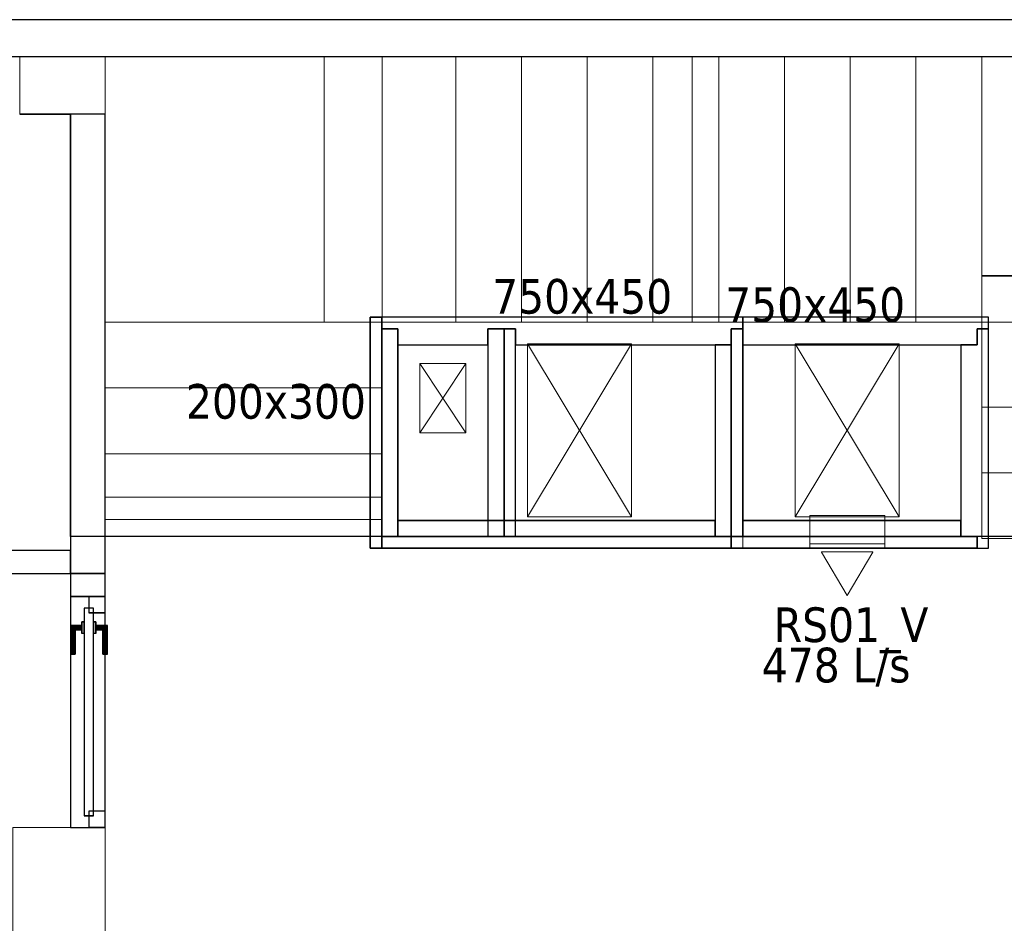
# Model space of a CAD drawing. Header units: metres. Extents: x 397.7 to 427.5, y 12.6 to 28.4.
# Tile 111 of 124: x 410.5 to 414.7, y 24.3 to 28.2. Entities that reach past the tile are written whole.
import ezdxf

# ---------------------------------------------------------------- set-up
doc = ezdxf.new("R2010")
doc.units = ezdxf.units.M
doc.layers.add('01_CARPINTERIA', color=5, linetype='Continuous', lineweight=25, true_color=0x0000ff)
doc.layers.add('01_SUELOS', color=7, linetype='Continuous', lineweight=25, true_color=0x007f00)
for name, color, linetype, lineweight in [('A-COLS-____-MCUT', 7, 'Continuous', 18), ('A-COLS-____-OTLN', 7, 'Continuous', 18), ('A-GENM-____-OTLN', 7, 'Continuous', 18), ('A-WALL-____-MCUT', 7, 'Continuous', 25), ('A-WALL-____-OTLN', 7, 'Continuous', 25), ('M-HVAC-CDFF-IDEN', 7, 'Continuous', 30), ('M-HVAC-CDFF-OTLN', 7, 'Continuous', 18), ('M-HVAC-DUCT-IDEN', 7, 'Continuous', 30), ('M-HVAC-DUCT-OTLN', 7, 'Continuous', 18), ('S-STRS-____-MCUT', 7, 'Continuous', 18), ('S-STRS-____-OTLN', 7, 'Continuous', 18)]:
    doc.layers.add(name, color=color, linetype=linetype, lineweight=lineweight)
doc.styles.add('Tahoma_2', font='tahoma.ttf', dxfattribs={"height": 0.15})

# ---------------------------------------------------------------- blocks, each defined once
blk = doc.blocks.new('Family - Evans P5-151221-08_CLI_AIRE_P5')
at = {"layer": 'A-WALL-____-MCUT', "color": 253, "true_color": 0xaaaaaa}
for p, q in [((1.99, 0.15), (0, 0.15)), ((0, 0.15), (0, 0)), ((1.99, 0), (1.99, 0.15)), ((0, 0), (1.99, 0))]:
    blk.add_line(p, q, dxfattribs=at)
at = {"layer": 'A-WALL-____-OTLN', "color": 253, "true_color": 0xaaaaaa}
for p, q in [((1.99, 0.15), (0, 0.15)), ((0, 0.15), (0, 0)), ((1.99, 0), (1.99, 0.15)), ((0, 0), (1.99, 0))]:
    blk.add_line(p, q, dxfattribs=at)
at = {"layer": 'A-WALL-____-OTLN', "color": 253, "lineweight": 18, "true_color": 0xaaaaaa}
blk.add_line((0, 0), (1.99, 0), dxfattribs=at)
blk = doc.blocks.new('Family - Evans P5-151344-08_CLI_AIRE_P5')
at = {"layer": 'A-WALL-____-MCUT', "color": 253, "true_color": 0xaaaaaa}
for p, q in [((1, 0.15), (1, 0)), ((1.1, 0.15), (1, 0.15)), ((1.1, 0), (1.1, 0.15)), ((1, 0), (1.1, 0))]:
    blk.add_line(p, q, dxfattribs=at)
at = {"layer": 'A-WALL-____-OTLN', "color": 253, "true_color": 0xaaaaaa}
for p, q in [((1, 0.15), (0, 0.15)), ((0, 0.15), (0, 0)), ((1.1, 0.15), (0, 0.15)), ((0, 0.15), (0, 0)), ((1, 0), (1, 0.15)), ((1.1, 0), (1.1, 0.15)), ((0, 0), (1, 0)), ((0, 0), (1.1, 0))]:
    blk.add_line(p, q, dxfattribs=at)
at = {"layer": 'A-WALL-____-OTLN', "color": 253, "lineweight": 18, "true_color": 0xaaaaaa}
blk.add_line((0, 0), (1.1, 0), dxfattribs=at)
blk = doc.blocks.new('Family - Vano porta P5-151346-08_CLI_AIRE_P5')
at = {"layer": 'A-GENM-____-OTLN', "color": 253, "true_color": 0xaaaaaa}
for p, q in [((410.827, 25.7295), (410.677, 25.7295)), ((410.677, 25.7295), (410.677, 24.7295)), ((410.677, 24.7295), (410.677, 25.7295)), ((410.677, 25.7295), (410.827, 25.7295)), ((410.827, 24.7295), (410.827, 25.7295)), ((410.827, 25.7295), (410.827, 24.7295)), ((410.677, 24.7295), (410.827, 24.7295)), ((410.677, 24.7295), (410.827, 24.7295))]:
    blk.add_line(p, q, dxfattribs=at)
blk = doc.blocks.new('Family - Peldaño final-151515-08_CLI_AIRE_P5')
at = {"layer": 'S-STRS-____-MCUT', "color": 253, "true_color": 0xaaaaaa}
for p, q in [((2.944, 2.0879), (2.5445, 2.0879)), ((2.5445, 2.0879), (2.5445, 0.9379)), ((2.944, 0.9379), (2.944, 2.0879)), ((2.5445, 0.9379), (2.944, 0.9379))]:
    blk.add_line(p, q, dxfattribs=at)
at = {"layer": 'S-STRS-____-OTLN', "color": 253, "true_color": 0xaaaaaa}
for p, q in [((3.799, 2.0879), (2.5445, 2.0879)), ((2.944, 2.0879), (3.229, 2.0879)), ((2.944, 0.9379), (2.944, 2.0879)), ((3.229, 2.0879), (2.944, 2.0879)), ((2.944, 2.0879), (3.229, 2.0879)), ((2.944, 2.0879), (2.944, 0.9379)), ((2.944, 0.9379), (2.944, 2.0879)), ((3.229, 2.0879), (3.514, 2.0879)), ((3.229, 0.9379), (3.229, 2.0879)), ((3.229, 0.9379), (3.229, 2.0879)), ((3.229, 0.9379), (3.229, 2.0879)), ((3.229, 2.0879), (3.229, 0.9379)), ((3.514, 2.0879), (3.229, 2.0879)), ((3.229, 2.0879), (3.514, 2.0879)), ((3.229, 2.0879), (3.229, 0.9379)), ((3.229, 0.9379), (3.229, 2.0879)), ((3.514, 2.0879), (3.799, 2.0879)), ((3.514, 0.9379), (3.514, 2.0879)), ((3.514, 0.9379), (3.514, 2.0879)), ((3.799, 2.0879), (3.514, 2.0879)), ((3.514, 2.0879), (3.799, 2.0879)), ((3.514, 2.0879), (3.514, 0.9379)), ((3.514, 0.9379), (3.514, 2.0879)), ((3.514, 0.9379), (3.514, 2.0879)), ((3.514, 2.0879), (3.514, 0.9379)), ((3.799, 2.0879), (3.799, 0.9379)), ((3.799, 0.9379), (3.799, 2.0879)), ((4.9492, 2.0879), (3.799, 2.0879)), ((3.799, 2.0879), (4.9492, 2.0879)), ((3.799, 2.0879), (3.799, 0.9379)), ((3.799, 0.9379), (3.799, 2.0879)), ((3.799, 0.9379), (3.799, 2.0879)), ((3.799, 2.0879), (3.799, 0.9379)), ((4.9492, 2.0879), (3.799, 2.0879)), ((3.799, 2.0879), (4.9492, 2.0879)), ((3.799, 2.0879), (3.799, 0.9379)), ((3.799, 0.9379), (3.799, 2.0879)), ((4.949, 0.9378), (4.9492, 2.0879)), ((4.9492, 2.0879), (4.949, 0.9378)), ((4.949, 0.9378), (4.9492, 2.0879)), ((4.9492, 2.0879), (4.949, 0.9378)), ((3.7991, 1.1372), (3.7989, 0.0002)), ((3.799, 0.9379), (3.7991, 1.1372)), ((3.7991, 1.1372), (4.9491, 1.1371)), ((4.9489, 0), (4.9491, 1.1371)), ((4.9491, 1.1371), (4.949, 0.9378)), ((2.5445, 0.9379), (3.799, 0.9379)), ((3.229, 0.9379), (2.944, 0.9379)), ((2.944, 0.9379), (3.229, 0.9379)), ((3.229, 0.9379), (2.944, 0.9379)), ((3.514, 0.9379), (3.229, 0.9379)), ((3.229, 0.9379), (3.514, 0.9379)), ((3.514, 0.9379), (3.229, 0.9379)), ((3.799, 0.9379), (3.514, 0.9379)), ((3.514, 0.9379), (3.799, 0.9379)), ((3.799, 0.9379), (3.514, 0.9379)), ((3.799, 0.9379), (4.949, 0.9378)), ((4.949, 0.9378), (3.799, 0.9379)), ((4.949, 0.9378), (3.799, 0.9379)), ((3.799, 0.9379), (4.949, 0.9378)), ((3.799, 0.9379), (3.799, 0.5702)), ((3.799, 0.5702), (3.799, 0.9379)), ((3.799, 0.9379), (4.949, 0.9378)), ((4.949, 0.9378), (3.799, 0.9379)), ((4.949, 0.9378), (3.799, 0.9379)), ((3.799, 0.9379), (3.799, 0.5702)), ((3.799, 0.9379), (4.949, 0.9378)), ((4.949, 0.57), (4.949, 0.9378)), ((4.949, 0.9378), (4.949, 0.57)), ((4.949, 0.57), (4.949, 0.9378)), ((4.949, 0.57), (3.799, 0.5702)), ((3.799, 0.5702), (4.949, 0.57)), ((3.799, 0.5702), (3.799, 0.2852)), ((3.799, 0.2852), (3.799, 0.5702)), ((3.799, 0.5702), (4.949, 0.57)), ((4.949, 0.57), (3.799, 0.5702)), ((3.799, 0.5702), (4.949, 0.57)), ((3.799, 0.5702), (4.949, 0.57)), ((3.799, 0.2852), (3.799, 0.5702)), ((4.949, 0.285), (4.949, 0.57)), ((4.949, 0.57), (4.949, 0.285)), ((4.949, 0.57), (4.949, 0.285)), ((3.7989, 0.0002), (3.799, 0.2852)), ((3.799, 0.2852), (3.7989, 0.0002)), ((3.7989, 0.0002), (3.799, 0.2852)), ((3.799, 0.2852), (4.949, 0.285)), ((4.949, 0.285), (3.799, 0.2852)), ((3.799, 0.2852), (4.949, 0.285)), ((3.799, 0.2852), (4.949, 0.285)), ((4.949, 0.285), (3.799, 0.2852)), ((3.799, 0.2852), (4.949, 0.285)), ((4.949, 0.285), (4.9489, 0)), ((4.9489, 0), (4.949, 0.285)), ((4.949, 0.285), (4.9489, 0)), ((4.9489, 0), (3.7989, 0.0002)), ((3.7989, 0.0002), (4.9489, 0)), ((3.7989, 0.0002), (4.9489, 0)), ((4.9489, 0), (3.7989, 0.0002))]:
    blk.add_line(p, q, dxfattribs=at)
blk = doc.blocks.new('Family - Evans P5-151523-08_CLI_AIRE_P5')
at = {"layer": 'A-WALL-____-MCUT', "color": 253, "true_color": 0xaaaaaa}
for p, q in [((25.5877, 0.16), (0.0331, 0.16)), ((0, 0), (25.556, 0))]:
    blk.add_line(p, q, dxfattribs=at)
at = {"layer": 'A-WALL-____-OTLN', "color": 253, "true_color": 0xaaaaaa}
for p, q in [((25.5877, 0.16), (0.0331, 0.16)), ((0, 0), (25.556, 0))]:
    blk.add_line(p, q, dxfattribs=at)
at = {"layer": 'A-WALL-____-OTLN', "color": 253, "lineweight": 18, "true_color": 0xaaaaaa}
blk.add_line((0, 0), (25.556, 0), dxfattribs=at)
blk = doc.blocks.new('Family - Pilar P5-151584-08_CLI_AIRE_P5')
at = {"layer": 'A-COLS-____-MCUT', "color": 253, "true_color": 0xaaaaaa}
for p, q in [((0.37, 0.2488), (0, 0.2488)), ((0, 0.2488), (0, 0)), ((0.37, 0), (0.37, 0.2488)), ((0, 0), (0.37, 0))]:
    blk.add_line(p, q, dxfattribs=at)
at = {"layer": 'A-COLS-____-OTLN', "color": 253, "true_color": 0xaaaaaa}
for p, q in [((0.37, 0.2488), (0, 0.2488)), ((0, 0.2488), (0, 0)), ((0.37, 0), (0.37, 0.2488)), ((0, 0), (0.37, 0))]:
    blk.add_line(p, q, dxfattribs=at)
blk = doc.blocks.new('Family - Evans P5-151600-08_CLI_AIRE_P5')
at = {"layer": 'A-WALL-____-MCUT', "color": 253, "true_color": 0xaaaaaa}
for p, q in [((0.7116, 0.1), (0, 0.1)), ((0, 0.1), (0, 0)), ((0.7116, 0), (0.7116, 0.1)), ((0, 0), (0.7116, 0))]:
    blk.add_line(p, q, dxfattribs=at)
at = {"layer": 'A-WALL-____-OTLN', "color": 253, "true_color": 0xaaaaaa}
for p, q in [((0.7116, 0.1), (0, 0.1)), ((0, 0.1), (0, 0)), ((0.7116, 0), (0.7116, 0.1)), ((0, 0), (0.7116, 0))]:
    blk.add_line(p, q, dxfattribs=at)
at = {"layer": 'A-WALL-____-OTLN', "color": 253, "lineweight": 18, "true_color": 0xaaaaaa}
blk.add_line((0, 0), (0.7116, 0), dxfattribs=at)
blk = doc.blocks.new('Family - Paviment P5-151720-08_CLI_AIRE_P5')
at = {"layer": '01_SUELOS', "color": 9, "true_color": 0xaad4aa}
for p, q in [((12.3818, 14.7088), (12.1618, 14.7088)), ((12.1618, 14.7088), (12.3818, 14.7088)), ((12.3818, 12.8788), (12.3818, 14.7088)), ((12.3818, 14.7088), (12.3818, 12.8788)), ((17.6518, 12.8815), (12.3818, 12.8788)), ((12.3818, 12.8788), (17.6518, 12.8815))]:
    blk.add_line(p, q, dxfattribs=at)
blk = doc.blocks.new('Family - Pilar P5-151762-08_CLI_AIRE_P5')
at = {"layer": 'A-COLS-____-MCUT', "color": 253, "true_color": 0xaaaaaa}
for p, q in [((0.4, 0.57), (0, 0.57)), ((0, 0.57), (0, 0)), ((0.4, 0), (0.4, 0.57)), ((0, 0), (0.4, 0))]:
    blk.add_line(p, q, dxfattribs=at)
at = {"layer": 'A-COLS-____-OTLN', "color": 253, "true_color": 0xaaaaaa}
for p, q in [((0.4, 0.57), (0, 0.57)), ((0, 0.57), (0, 0)), ((0.4, 0), (0.4, 0.57)), ((0, 0), (0.4, 0))]:
    blk.add_line(p, q, dxfattribs=at)
blk = doc.blocks.new('Family - LONDR55-XX_ZZ-ARQ-CAA-M3D-Londres55-151764-08_CLI_AIRE_P5')
at = {"layer": '01_CARPINTERIA', "color": 161, "true_color": 0xaaaaff}
for p, q in [((0.75, 0.1087), (0.75, 0.11)), ((0.75, 0.11), (0.75, 0.1087)), ((0.875, 0.11), (0.75, 0.11)), ((0.75, 0.105), (0.75, 0.1087)), ((0.75, 0.1087), (0.75, 0.105)), ((0.8737, 0.1087), (0.75, 0.1087)), ((0.8737, 0.1087), (0.75, 0.1087)), ((0.75, 0.1), (0.75, 0.105)), ((0.75, 0.105), (0.75, 0.1)), ((0.87, 0.105), (0.75, 0.105)), ((0.87, 0.105), (0.75, 0.105)), ((0.75, 0.095), (0.75, 0.1)), ((0.75, 0.1), (0.75, 0.095)), ((0.75, 0.1), (0.865, 0.1)), ((0.865, 0.1), (0.75, 0.1)), ((0.75, 0.095), (0.75, 0.0913)), ((0.75, 0.0913), (0.75, 0.095)), ((0.86, 0.095), (0.75, 0.095)), ((0.86, 0.095), (0.75, 0.095)), ((0.75, 0.0913), (0.75, 0.09)), ((0.75, 0.09), (0.75, 0.0913)), ((0.8563, 0.0913), (0.75, 0.0913)), ((0.8563, 0.0913), (0.75, 0.0913)), ((0.855, 0.09), (0.75, 0.09)), ((0.855, 0.09), (0.8563, 0.0913)), ((0.8563, 0.0913), (0.855, 0.09)), ((0.855, 0.06), (0.855, 0.09)), ((0.8563, 0.0913), (0.86, 0.095)), ((0.86, 0.095), (0.8563, 0.0913)), ((0.8563, 0.06), (0.8563, 0.0913)), ((0.8563, 0.06), (0.8563, 0.0913)), ((0.86, 0.095), (0.865, 0.1)), ((0.865, 0.1), (0.86, 0.095)), ((0.86, 0.06), (0.86, 0.095)), ((0.86, 0.06), (0.86, 0.095)), ((0.87, 0.105), (0.865, 0.1)), ((0.865, 0.1), (0.87, 0.105)), ((0.865, 0.1), (0.865, 0.06)), ((0.865, 0.06), (0.865, 0.1)), ((0.8737, 0.1087), (0.87, 0.105)), ((0.87, 0.105), (0.8737, 0.1087)), ((0.87, 0.06), (0.87, 0.105)), ((0.87, 0.06), (0.87, 0.105)), ((0.875, 0.11), (0.8737, 0.1087)), ((0.8737, 0.1087), (0.875, 0.11)), ((0.8737, 0.06), (0.8737, 0.1087)), ((0.8737, 0.06), (0.8737, 0.1087)), ((0.875, 0.06), (0.875, 0.11)), ((0.95, 0.05), (0.05, 0.05)), ((0.05, 0.05), (0.05, 0.01)), ((0.95, 0.05), (0.05, 0.05)), ((0.05, 0.01), (0.05, 0.05)), ((0.89, 0.06), (0.84, 0.06)), ((0.84, 0.06), (0.89, 0.06)), ((0.84, 0.05), (0.84, 0.06)), ((0.84, 0.05), (0.84, 0.06)), ((0.89, 0.05), (0.84, 0.05)), ((0.84, 0.05), (0.89, 0.05)), ((0.8563, 0.06), (0.855, 0.06)), ((0.855, 0.06), (0.8563, 0.06)), ((0.86, 0.06), (0.8563, 0.06)), ((0.8563, 0.06), (0.86, 0.06)), ((0.865, 0.06), (0.86, 0.06)), ((0.86, 0.06), (0.865, 0.06)), ((0.87, 0.06), (0.865, 0.06)), ((0.865, 0.06), (0.87, 0.06)), ((0.87, 0.06), (0.8737, 0.06)), ((0.8737, 0.06), (0.87, 0.06)), ((0.8737, 0.06), (0.875, 0.06)), ((0.875, 0.06), (0.8737, 0.06)), ((0.89, 0.05), (0.89, 0.06)), ((0.89, 0.06), (0.89, 0.05)), ((0.95, 0.01), (0.95, 0.05)), ((0.95, 0.01), (0.95, 0.05)), ((0.07, 0.03), (0, 0.03)), ((0, 0.03), (0, -0.04)), ((0.07, 0.03), (0, 0.03)), ((0, -0.04), (0, 0.03)), ((0.05, 0.01), (0.95, 0.01)), ((0.05, 0.01), (0.95, 0.01)), ((0.07, -0.04), (0.07, 0.03)), ((0.07, -0.04), (0.07, 0.03)), ((0.84, 0.01), (0.89, 0.01)), ((0.89, 0.01), (0.84, 0.01)), ((0.84, 0), (0.84, 0.01)), ((0.84, 0), (0.84, 0.01)), ((0.84, 0), (0.89, 0)), ((0.89, 0), (0.84, 0)), ((0.8563, 0), (0.855, 0)), ((0.855, 0), (0.8563, 0)), ((0.855, -0.03), (0.855, 0)), ((0.86, 0), (0.8563, 0)), ((0.8563, 0), (0.86, 0)), ((0.8563, -0.0313), (0.8563, 0)), ((0.86, 0), (0.865, 0)), ((0.865, 0), (0.86, 0)), ((0.865, 0), (0.87, 0)), ((0.87, 0), (0.865, 0)), ((0.865, 0), (0.865, -0.04)), ((0.87, 0), (0.8737, 0)), ((0.8737, 0), (0.87, 0)), ((0.87, -0.045), (0.87, 0)), ((0.8737, 0), (0.875, 0)), ((0.875, 0), (0.8737, 0)), ((0.8737, -0.0487), (0.8737, 0)), ((0.89, 0), (0.89, 0.01)), ((0.89, 0.01), (0.89, 0)), ((1, 0.03), (0.93, 0.03)), ((0.93, 0.03), (0.93, -0.04)), ((1, 0.03), (0.93, 0.03)), ((0.93, -0.04), (0.93, 0.03)), ((1, -0.04), (1, 0.03)), ((1, -0.04), (1, 0.03)), ((0, -0.04), (0.07, -0.04)), ((0, -0.04), (0.07, -0.04)), ((0.75, -0.0313), (0.75, -0.03)), ((0.75, -0.03), (0.75, -0.0313)), ((0.75, -0.03), (0.855, -0.03)), ((0.75, -0.035), (0.75, -0.0313)), ((0.75, -0.0313), (0.75, -0.035)), ((0.75, -0.0313), (0.8563, -0.0313)), ((0.75, -0.0313), (0.8563, -0.0313)), ((0.75, -0.04), (0.75, -0.035)), ((0.75, -0.035), (0.75, -0.04)), ((0.75, -0.035), (0.86, -0.035)), ((0.75, -0.035), (0.86, -0.035)), ((0.75, -0.045), (0.75, -0.04)), ((0.75, -0.04), (0.75, -0.045)), ((0.865, -0.04), (0.75, -0.04)), ((0.75, -0.04), (0.865, -0.04)), ((0.8563, -0.0313), (0.855, -0.03)), ((0.855, -0.03), (0.8563, -0.0313)), ((0.8563, -0.0313), (0.8563, 0)), ((0.86, -0.035), (0.8563, -0.0313)), ((0.8563, -0.0313), (0.86, -0.035)), ((0.86, -0.035), (0.86, 0)), ((0.86, -0.035), (0.86, 0)), ((0.865, -0.04), (0.86, -0.035)), ((0.86, -0.035), (0.865, -0.04)), ((0.865, -0.04), (0.865, 0)), ((0.865, -0.04), (0.87, -0.045)), ((0.87, -0.045), (0.865, -0.04)), ((0.87, -0.045), (0.87, 0)), ((0.8737, -0.0487), (0.8737, 0)), ((0.875, -0.05), (0.875, 0)), ((0.93, -0.04), (1, -0.04)), ((0.93, -0.04), (1, -0.04)), ((0.75, -0.045), (0.75, -0.0487)), ((0.75, -0.0487), (0.75, -0.045)), ((0.75, -0.045), (0.87, -0.045)), ((0.75, -0.045), (0.87, -0.045)), ((0.75, -0.0487), (0.75, -0.05)), ((0.75, -0.05), (0.75, -0.0487)), ((0.75, -0.0487), (0.8737, -0.0487)), ((0.75, -0.0487), (0.8737, -0.0487)), ((0.75, -0.05), (0.875, -0.05)), ((0.87, -0.045), (0.8737, -0.0487)), ((0.8737, -0.0487), (0.87, -0.045)), ((0.8737, -0.0487), (0.875, -0.05)), ((0.875, -0.05), (0.8737, -0.0487))]:
    blk.add_line(p, q, dxfattribs=at)
blk = doc.blocks.new('Family - Porta P5-151765-08_CLI_AIRE_P5')
blk.add_blockref('Family - LONDR55-XX_ZZ-ARQ-CAA-M3D-Londres55-151764-08_CLI_AIRE_P5', (0, 0))
blk = doc.blocks.new('Family - Escala P4-154404-08_CLI_AIRE_P5')
at = {"layer": 'S-STRS-____-OTLN', "color": 253, "true_color": 0xaaaaaa}
for p, q in [((1.1998, 2.0879), (0, 2.0879)), ((0, 2.0879), (1.1998, 2.0879)), ((0, 2.0879), (0, 0.9379)), ((0, 0.9379), (0, 2.0879)), ((1.1998, 2.0879), (0, 2.0879)), ((0, 2.0879), (1.1998, 2.0879)), ((0, 2.0879), (0, 0.9379)), ((0, 0.9379), (0, 2.0879)), ((3.7989, 2.0879), (0.9489, 2.0879)), ((0.9489, 2.0879), (1.1998, 2.0879)), ((0.9489, 0.9379), (0.9489, 2.0879)), ((3.7989, 2.0879), (0.9489, 2.0879)), ((0.9489, 0.9379), (0.9489, 2.0879)), ((0.9489, 2.0879), (1.1998, 2.0879)), ((1.1998, 0.9379), (1.1998, 2.0879)), ((1.1998, 2.0879), (1.1998, 0.9379)), ((1.519, 2.0879), (1.1998, 2.0879)), ((1.1998, 2.0879), (1.519, 2.0879)), ((1.1998, 2.0879), (1.1998, 0.9379)), ((1.1998, 0.9379), (1.1998, 2.0879)), ((1.1998, 0.9379), (1.1998, 2.0879)), ((1.1998, 2.0879), (1.1998, 0.9379)), ((1.519, 2.0879), (1.1998, 2.0879)), ((1.1998, 2.0879), (1.1998, 0.9379)), ((1.1998, 2.0879), (1.519, 2.0879)), ((1.1998, 0.9379), (1.1998, 2.0879)), ((1.1998, 2.0879), (1.1998, 0.9379)), ((1.1998, 2.0879), (1.1998, 0.9379)), ((1.804, 2.0879), (1.519, 2.0879)), ((1.519, 2.0879), (1.804, 2.0879)), ((1.519, 2.0879), (1.519, 0.9379)), ((1.519, 0.9379), (1.519, 2.0879)), ((1.519, 0.9379), (1.519, 2.0879)), ((1.519, 2.0879), (1.519, 0.9379)), ((1.519, 2.0879), (1.519, 0.9379)), ((1.519, 2.0879), (1.804, 2.0879)), ((1.519, 2.0879), (1.519, 0.9379)), ((1.519, 2.0879), (1.519, 0.9379)), ((1.804, 2.0879), (1.519, 2.0879)), ((1.519, 2.0879), (1.519, 0.9379)), ((2.089, 2.0879), (1.804, 2.0879)), ((1.804, 2.0879), (2.089, 2.0879)), ((1.804, 2.0879), (1.804, 0.9379)), ((1.804, 0.9379), (1.804, 2.0879)), ((1.804, 0.9379), (1.804, 2.0879)), ((1.804, 2.0879), (1.804, 0.9379)), ((1.804, 2.0879), (2.089, 2.0879)), ((1.804, 2.0879), (1.804, 0.9379)), ((1.804, 2.0879), (1.804, 0.9379)), ((1.804, 2.0879), (1.804, 0.9379)), ((2.089, 2.0879), (1.804, 2.0879)), ((1.804, 2.0879), (1.804, 0.9379)), ((2.089, 0.9379), (2.089, 2.0879)), ((2.089, 2.0879), (2.089, 0.9379)), ((2.374, 2.0879), (2.089, 2.0879)), ((2.089, 2.0879), (2.374, 2.0879)), ((2.089, 2.0879), (2.089, 0.9379)), ((2.089, 0.9379), (2.089, 2.0879)), ((2.089, 2.0879), (2.374, 2.0879)), ((2.089, 2.0879), (2.089, 0.9379)), ((2.089, 2.0879), (2.089, 0.9379)), ((2.089, 2.0879), (2.089, 0.9379)), ((2.374, 2.0879), (2.089, 2.0879)), ((2.089, 2.0879), (2.089, 0.9379)), ((2.659, 2.0879), (2.374, 2.0879)), ((2.374, 2.0879), (2.659, 2.0879)), ((2.374, 2.0879), (2.374, 0.9379)), ((2.374, 0.9379), (2.374, 2.0879)), ((2.374, 0.9379), (2.374, 2.0879)), ((2.374, 2.0879), (2.374, 0.9379)), ((2.374, 2.0879), (2.659, 2.0879)), ((2.374, 2.0879), (2.374, 0.9379)), ((2.374, 2.0879), (2.374, 0.9379)), ((2.374, 2.0879), (2.374, 0.9379)), ((2.659, 2.0879), (2.374, 2.0879)), ((2.374, 2.0879), (2.374, 0.9379)), ((2.659, 0.9379), (2.659, 2.0879)), ((2.659, 2.0879), (2.659, 0.9379)), ((2.944, 2.0879), (2.659, 2.0879)), ((2.659, 2.0879), (2.944, 2.0879)), ((2.659, 2.0879), (2.659, 0.9379)), ((2.659, 0.9379), (2.659, 2.0879)), ((2.659, 2.0879), (2.944, 2.0879)), ((2.659, 2.0879), (2.659, 0.9379)), ((2.659, 2.0879), (2.659, 0.9379)), ((2.659, 2.0879), (2.659, 0.9379)), ((2.944, 2.0879), (2.659, 2.0879)), ((2.659, 2.0879), (2.659, 0.9379)), ((3.229, 2.0879), (2.944, 2.0879)), ((2.944, 2.0879), (3.229, 2.0879)), ((2.944, 2.0879), (2.944, 0.9379)), ((2.944, 0.9379), (2.944, 2.0879)), ((2.944, 0.9379), (2.944, 2.0879)), ((2.944, 2.0879), (2.944, 0.9379)), ((2.944, 2.0879), (3.229, 2.0879)), ((2.944, 2.0879), (2.944, 0.9379)), ((2.944, 2.0879), (2.944, 0.9379)), ((2.944, 2.0879), (2.944, 0.9379)), ((3.229, 2.0879), (2.944, 2.0879)), ((2.944, 2.0879), (2.944, 0.9379)), ((3.229, 0.9379), (3.229, 2.0879)), ((3.229, 2.0879), (3.229, 0.9379)), ((3.514, 2.0879), (3.229, 2.0879)), ((3.229, 2.0879), (3.514, 2.0879)), ((3.229, 2.0879), (3.229, 0.9379)), ((3.229, 0.9379), (3.229, 2.0879)), ((3.229, 2.0879), (3.514, 2.0879)), ((3.229, 2.0879), (3.229, 0.9379)), ((3.229, 2.0879), (3.229, 0.9379)), ((3.229, 2.0879), (3.229, 0.9379)), ((3.514, 2.0879), (3.229, 2.0879)), ((3.229, 2.0879), (3.229, 0.9379)), ((3.799, 2.0879), (3.514, 2.0879)), ((3.514, 2.0879), (3.799, 2.0879)), ((3.514, 2.0879), (3.514, 0.9379)), ((3.514, 0.9379), (3.514, 2.0879)), ((3.514, 0.9379), (3.514, 2.0879)), ((3.514, 2.0879), (3.514, 0.9379)), ((3.799, 2.0879), (3.514, 2.0879)), ((3.514, 2.0879), (3.514, 0.9379)), ((3.514, 2.0879), (3.514, 0.9379)), ((3.514, 2.0879), (3.514, 0.9379)), ((3.799, 2.0879), (3.514, 2.0879)), ((3.514, 2.0879), (3.514, 0.9379)), ((3.799, 2.0879), (3.7989, 2.0879)), ((3.7989, 2.0879), (3.799, 2.0879)), ((3.7989, 2.0879), (3.7989, 0.9379)), ((3.7989, 0.9379), (3.7989, 2.0879)), ((4.9492, 2.0879), (3.799, 2.0879)), ((3.799, 2.0879), (4.9492, 2.0879)), ((3.799, 2.0879), (3.799, 0.9379)), ((3.799, 0.9379), (3.799, 2.0879)), ((4.9492, 2.0879), (3.799, 2.0879)), ((3.799, 2.0879), (4.9492, 2.0879)), ((3.799, 2.0879), (3.799, 0.9379)), ((3.799, 0.9379), (3.799, 2.0879)), ((3.799, 0.9379), (3.799, 2.0879)), ((3.799, 2.0879), (3.799, 0.9379)), ((3.799, 2.0879), (3.799, 0.9379)), ((3.799, 2.0879), (3.799, 0.9379)), ((3.799, 2.0879), (3.799, 0.9379)), ((3.799, 2.0879), (3.799, 0.9379)), ((4.949, 0.9378), (4.9492, 2.0879)), ((4.9492, 2.0879), (4.949, 0.9378)), ((4.949, 0.9378), (4.9492, 2.0879)), ((4.9492, 2.0879), (4.949, 0.9378)), ((3.7991, 1.1403), (3.7989, 0.0002)), ((3.799, 0.9379), (3.7991, 1.1403)), ((3.7991, 1.1403), (4.9491, 1.1401)), ((4.9489, 0), (4.9491, 1.1401)), ((4.9491, 1.1401), (4.949, 0.9378)), ((0, 0.9379), (1.1998, 0.9379)), ((1.1998, 0.9379), (0, 0.9379)), ((0, 0.9379), (1.1998, 0.9379)), ((1.1998, 0.9379), (0, 0.9379)), ((1.1998, 0.9379), (0, 0.9379)), ((0, 0.9379), (1.1998, 0.9379)), ((0, 0.9379), (0, 0.6529)), ((0, 0.6529), (0, 0.9379)), ((0, 0.9379), (0, 0.6529)), ((0, 0.9379), (0, 0.9378)), ((0, 0.9378), (0, 0.9379)), ((0, 0.9379), (1.1998, 0.9379)), ((0, 0.9379), (0, 0.6529)), ((0, 0.9379), (1.1998, 0.9379)), ((0, 0.9379), (1.1998, 0.9379)), ((0, 0.9379), (1.1998, 0.9379)), ((0, 0.9378), (0, 0.1794)), ((0, 0.9378), (1.1998, 0.9378)), ((1.1998, 0.9378), (0, 0.9378)), ((0, 0.9378), (0, 0.1794)), ((3.7989, 0.9379), (0.9489, 0.9379)), ((0.9489, 0.9379), (1.1998, 0.9379)), ((3.7989, 0.9379), (0.9489, 0.9379)), ((0.9489, 0.9379), (1.1998, 0.9379)), ((1.1998, 0.9379), (1.519, 0.9379)), ((1.519, 0.9379), (1.1998, 0.9379)), ((1.1998, 0.6529), (1.1998, 0.9379)), ((1.1998, 0.9379), (1.1998, 0.6529)), ((1.1998, 0.9378), (1.1998, 0.9379)), ((1.1998, 0.6529), (1.1998, 0.9379)), ((1.1998, 0.9378), (1.1998, 0.9379)), ((1.1998, 0.9379), (1.1998, 0.6529)), ((1.519, 0.9379), (1.1998, 0.9379)), ((1.519, 0.9379), (1.1998, 0.9379)), ((1.1998, 0.9378), (1.1998, 0.1794)), ((1.1998, 0.9378), (1.1998, 0.1794)), ((1.519, 0.9379), (1.804, 0.9379)), ((1.804, 0.9379), (1.519, 0.9379)), ((1.519, 0.9379), (1.804, 0.9379)), ((1.804, 0.9379), (1.519, 0.9379)), ((1.804, 0.9379), (2.089, 0.9379)), ((2.089, 0.9379), (1.804, 0.9379)), ((1.804, 0.9379), (2.089, 0.9379)), ((2.089, 0.9379), (1.804, 0.9379)), ((2.089, 0.9379), (2.374, 0.9379)), ((2.374, 0.9379), (2.089, 0.9379)), ((2.089, 0.9379), (2.374, 0.9379)), ((2.374, 0.9379), (2.089, 0.9379)), ((2.374, 0.9379), (2.659, 0.9379)), ((2.659, 0.9379), (2.374, 0.9379)), ((2.659, 0.9379), (2.374, 0.9379)), ((2.659, 0.9379), (2.374, 0.9379)), ((2.659, 0.9379), (2.944, 0.9379)), ((2.944, 0.9379), (2.659, 0.9379)), ((2.944, 0.9379), (2.659, 0.9379)), ((2.944, 0.9379), (2.659, 0.9379)), ((2.944, 0.9379), (3.229, 0.9379)), ((3.229, 0.9379), (2.944, 0.9379)), ((2.944, 0.9379), (3.229, 0.9379)), ((3.229, 0.9379), (2.944, 0.9379)), ((3.229, 0.9379), (3.514, 0.9379)), ((3.514, 0.9379), (3.229, 0.9379)), ((3.229, 0.9379), (3.514, 0.9379)), ((3.514, 0.9379), (3.229, 0.9379)), ((3.514, 0.9379), (3.799, 0.9379)), ((3.799, 0.9379), (3.514, 0.9379)), ((3.514, 0.9379), (3.799, 0.9379)), ((3.799, 0.9379), (3.514, 0.9379)), ((3.7989, 0.9379), (3.799, 0.9379)), ((3.7989, 0.9379), (3.799, 0.9379)), ((3.799, 0.9379), (4.949, 0.9378)), ((4.949, 0.9378), (3.799, 0.9379)), ((4.949, 0.9378), (3.799, 0.9379)), ((3.799, 0.9379), (3.799, 0.5702)), ((3.799, 0.9379), (4.949, 0.9378)), ((3.799, 0.9379), (4.949, 0.9378)), ((4.949, 0.9378), (3.799, 0.9379)), ((4.949, 0.9378), (3.799, 0.9379)), ((3.799, 0.9379), (4.949, 0.9378)), ((3.799, 0.9379), (3.799, 0.5702)), ((3.799, 0.5702), (3.799, 0.9379)), ((4.949, 0.57), (4.949, 0.9378)), ((4.949, 0.57), (4.949, 0.9378)), ((4.949, 0.9378), (4.949, 0.57)), ((1.1998, 0.6529), (0, 0.6529)), ((0, 0.6529), (1.1998, 0.6529)), ((0, 0.6529), (0, 0.3679)), ((0, 0.3679), (0, 0.6529)), ((0, 0.6529), (1.1998, 0.6529)), ((1.1998, 0.6529), (0, 0.6529)), ((0, 0.3679), (0, 0.6529)), ((0, 0.6529), (0, 0.3679)), ((0, 0.6529), (1.1998, 0.6529)), ((0, 0.6529), (1.1998, 0.6529)), ((0, 0.6529), (1.1998, 0.6529)), ((0, 0.6529), (1.1998, 0.6529)), ((1.1998, 0.3679), (1.1998, 0.6529)), ((1.1998, 0.6529), (1.1998, 0.3679)), ((1.1998, 0.3679), (1.1998, 0.6529)), ((1.1998, 0.6529), (1.1998, 0.3679)), ((3.799, 0.5702), (4.949, 0.57)), ((3.799, 0.5702), (4.949, 0.57)), ((3.799, 0.2852), (3.799, 0.5702)), ((3.799, 0.5702), (4.949, 0.57)), ((4.949, 0.57), (3.799, 0.5702)), ((4.949, 0.57), (3.799, 0.5702)), ((3.799, 0.5702), (4.949, 0.57)), ((3.799, 0.5702), (3.799, 0.2852)), ((3.799, 0.2852), (3.799, 0.5702)), ((4.949, 0.57), (4.949, 0.285)), ((4.949, 0.285), (4.949, 0.57)), ((4.949, 0.57), (4.949, 0.285)), ((0, 0.3679), (1.1998, 0.3679)), ((1.1998, 0.3679), (0, 0.3679)), ((1.1998, 0.3679), (0, 0.3679)), ((0, 0.3679), (1.1998, 0.3679)), ((0, 0.3679), (0, 0.0829)), ((0, 0.0829), (0, 0.3679)), ((0, 0.3679), (0, 0.0829)), ((0, 0.3679), (1.1998, 0.3679)), ((0, 0.0829), (0, 0.3679)), ((0, 0.3679), (1.1998, 0.3679)), ((0, 0.3679), (1.1998, 0.3679)), ((0, 0.3679), (1.1998, 0.3679)), ((1.1998, 0.0829), (1.1998, 0.3679)), ((1.1998, 0.3679), (1.1998, 0.0829)), ((1.1998, 0.3679), (1.1998, 0.0829)), ((1.1998, 0.0829), (1.1998, 0.3679)), ((3.7989, 0.0002), (3.799, 0.2852)), ((3.799, 0.2852), (3.7989, 0.0002)), ((3.7989, 0.0002), (3.799, 0.2852)), ((3.799, 0.2852), (4.949, 0.285)), ((3.799, 0.2852), (4.949, 0.285)), ((4.949, 0.285), (3.799, 0.2852)), ((3.799, 0.2852), (4.949, 0.285)), ((3.799, 0.2852), (4.949, 0.285)), ((4.949, 0.285), (3.799, 0.2852)), ((4.949, 0.285), (4.9489, 0)), ((4.9489, 0), (4.949, 0.285)), ((4.949, 0.285), (4.9489, 0)), ((0, 0.1794), (0, 0.0829)), ((1.1998, 0.1794), (0, 0.1794)), ((1.1998, 0.1794), (0, 0.1794)), ((0, 0.1794), (0, 0.0829)), ((1.1998, 0.1794), (1.1998, 0.0829)), ((1.1998, 0.1794), (1.1998, 0.0829)), ((0, 0.0829), (1.1998, 0.0829)), ((1.1998, 0.0829), (0, 0.0829)), ((0, 0.0829), (1.1998, 0.0829)), ((1.1998, 0.0829), (0, 0.0829)), ((0, 0.0829), (1.1998, 0.0829)), ((0, 0.0829), (1.1998, 0.0829)), ((4.9489, 0), (3.7989, 0.0002)), ((3.7989, 0.0002), (4.9489, 0)), ((3.7989, 0.0002), (4.9489, 0)), ((4.9489, 0), (3.7989, 0.0002))]:
    blk.add_line(p, q, dxfattribs=at)
blk = doc.blocks.new('Family - Envans PB-155415-08_CLI_AIRE_P5')
at = {"layer": 'A-WALL-____-MCUT', "color": 253, "true_color": 0xaaaaaa}
for p, q in [((0.9849, 0.12), (0.05, 0.12)), ((0.05, 0.12), (0.05, 0.05)), ((0.9849, 0.05), (0.9849, 0.12)), ((1.4949, 0.12), (1.1049, 0.12)), ((1.1049, 0.12), (1.1049, 0.05)), ((1.4949, 0.05), (1.4949, 0.12)), ((0, 0.05), (0, 0)), ((0.05, 0.05), (0, 0.05)), ((1.1049, 0.05), (0.9849, 0.05)), ((1.5649, 0.05), (1.4949, 0.05)), ((1.5649, 0), (1.5649, 0.05)), ((0, 0), (1.5649, 0))]:
    blk.add_line(p, q, dxfattribs=at)
at = {"layer": 'A-WALL-____-OTLN', "color": 253, "true_color": 0xaaaaaa}
for p, q in [((0.05, 0.12), (0.05, 0.05)), ((0.9849, 0.12), (0.05, 0.12)), ((0.9849, 0.05), (0.9849, 0.12)), ((1.1049, 0.12), (1.1049, 0.05)), ((1.4949, 0.12), (1.1049, 0.12)), ((1.4949, 0.05), (1.4949, 0.12)), ((0, 0.05), (0, 0)), ((0.05, 0.05), (0, 0.05)), ((1.1049, 0.05), (0.9849, 0.05)), ((1.5649, 0.05), (1.4949, 0.05)), ((1.5649, 0), (1.5649, 0.05)), ((0, 0), (1.5649, 0))]:
    blk.add_line(p, q, dxfattribs=at)
at = {"layer": 'A-WALL-____-OTLN', "color": 253, "lineweight": 18, "true_color": 0xaaaaaa}
blk.add_line((0, 0), (1.6149, 0), dxfattribs=at)
blk = doc.blocks.new('Family - Envans PB-155440-08_CLI_AIRE_P5')
at = {"layer": 'A-WALL-____-MCUT', "color": 253, "true_color": 0xaaaaaa}
for p, q in [((0.83, 0.12), (0, 0.12)), ((0, 0.12), (0, 0.05)), ((0.83, 0.05), (0.83, 0.12)), ((0, 0.05), (0, 0)), ((0.9, 0.05), (0, 0.05)), ((0, 0.05), (0.83, 0.05)), ((0.9, 0), (0.9, 0.05)), ((0, 0), (0.9, 0))]:
    blk.add_line(p, q, dxfattribs=at)
at = {"layer": 'A-WALL-____-OTLN', "color": 253, "true_color": 0xaaaaaa}
for p, q in [((0.83, 0.12), (0, 0.12)), ((0, 0.12), (0, 0.05)), ((0.83, 0.05), (0.83, 0.12)), ((0, 0.05), (0, 0)), ((0, 0.05), (0.9, 0.05)), ((0, 0.05), (0.83, 0.05)), ((0.9, 0.05), (0.9, 0)), ((0.9, 0), (0, 0))]:
    blk.add_line(p, q, dxfattribs=at)
at = {"layer": 'A-WALL-____-OTLN', "color": 253, "lineweight": 18, "true_color": 0xaaaaaa}
blk.add_line((-0.05, 0), (0.9, 0), dxfattribs=at)
blk = doc.blocks.new('Family - Envans PB-155580-08_CLI_AIRE_P5')
at = {"layer": 'A-WALL-____-MCUT', "color": 253, "true_color": 0xaaaaaa}
for p, q in [((1.4449, 0.12), (0.07, 0.12)), ((0.07, 0.12), (0.07, 0.05)), ((1.4449, 0.05), (1.4449, 0.12)), ((0, 0.05), (0, 0)), ((1.5149, 0.05), (0, 0.05)), ((0.07, 0.05), (1.4449, 0.05)), ((1.5149, 0), (1.5149, 0.05)), ((0, 0), (1.5149, 0))]:
    blk.add_line(p, q, dxfattribs=at)
at = {"layer": 'A-WALL-____-OTLN', "color": 253, "true_color": 0xaaaaaa}
for p, q in [((0.07, 0.05), (0.07, 0.12)), ((0.07, 0.12), (1.4449, 0.12)), ((1.4449, 0.12), (1.4449, 0.05)), ((0, 0.05), (1.5149, 0.05)), ((0, 0), (0, 0.05)), ((1.4449, 0.05), (0.07, 0.05)), ((1.5149, 0.05), (1.5149, 0)), ((1.5149, 0), (0, 0))]:
    blk.add_line(p, q, dxfattribs=at)
at = {"layer": 'A-WALL-____-OTLN', "color": 253, "lineweight": 18, "true_color": 0xaaaaaa}
blk.add_line((0, 0), (1.5149, 0), dxfattribs=at)
blk = doc.blocks.new('Family - Envans PB-155603-08_CLI_AIRE_P5')
at = {"layer": 'A-WALL-____-MCUT', "color": 253, "true_color": 0xaaaaaa}
for p, q in [((0.95, 0.12), (0.05, 0.12)), ((0.05, 0.12), (0.05, 0.05)), ((0.95, 0.05), (0.95, 0.12)), ((0, 0.05), (0, 0)), ((1, 0.05), (0, 0.05)), ((0.05, 0.05), (0.95, 0.05)), ((1, 0), (1, 0.05)), ((0, 0), (1, 0))]:
    blk.add_line(p, q, dxfattribs=at)
at = {"layer": 'A-WALL-____-OTLN', "color": 253, "true_color": 0xaaaaaa}
for p, q in [((0.05, 0.05), (0.05, 0.12)), ((0.05, 0.12), (0.95, 0.12)), ((0.95, 0.12), (0.95, 0.05)), ((0, 0.05), (1, 0.05)), ((0, 0), (0, 0.05)), ((0.95, 0.05), (0.05, 0.05)), ((1, 0.05), (1, 0)), ((1, 0), (0, 0))]:
    blk.add_line(p, q, dxfattribs=at)
at = {"layer": 'A-WALL-____-OTLN', "color": 253, "lineweight": 18, "true_color": 0xaaaaaa}
blk.add_line((0, 0), (1, 0), dxfattribs=at)
blk = doc.blocks.new('Family - Envans PB-155632-08_CLI_AIRE_P5')
at = {"layer": 'A-WALL-____-MCUT', "color": 253, "true_color": 0xaaaaaa}
for p, q in [((1.0656, 0.12), (0.05, 0.12)), ((0.05, 0.12), (0.05, 0.05)), ((1.0656, 0), (1.0656, 0.12)), ((0.05, 0.05), (0, 0.05)), ((0, 0.05), (0, 0)), ((0, 0), (1.0656, 0))]:
    blk.add_line(p, q, dxfattribs=at)
at = {"layer": 'A-WALL-____-OTLN', "color": 253, "true_color": 0xaaaaaa}
for p, q in [((1.0656, 0.12), (0.05, 0.12)), ((0.05, 0.12), (0.05, 0.05)), ((1.0656, 0), (1.0656, 0.12)), ((0, 0.05), (0, 0)), ((0.05, 0.05), (0, 0.05)), ((0, 0), (1.0656, 0))]:
    blk.add_line(p, q, dxfattribs=at)
at = {"layer": 'A-WALL-____-OTLN', "color": 253, "lineweight": 18, "true_color": 0xaaaaaa}
blk.add_line((0, 0), (1.0656, 0), dxfattribs=at)
blk = doc.blocks.new('Family - Envans PB-155670-08_CLI_AIRE_P5')
at = {"layer": 'A-WALL-____-MCUT', "color": 253, "true_color": 0xaaaaaa}
for p, q in [((0.9, 0.12), (0, 0.12)), ((0, 0.12), (0, 0.05)), ((0.9, 0.05), (0.9, 0.12)), ((0.9, 0.05), (0, 0.05)), ((0, 0.05), (0, 0)), ((0, 0.05), (0.9, 0.05)), ((0.9, 0), (0.9, 0.05)), ((0, 0), (0.9, 0))]:
    blk.add_line(p, q, dxfattribs=at)
at = {"layer": 'A-WALL-____-OTLN', "color": 253, "true_color": 0xaaaaaa}
for p, q in [((0.9, 0.12), (0, 0.12)), ((0, 0.12), (0, 0.05)), ((0.9, 0.05), (0.9, 0.12)), ((0.9, 0.05), (0, 0.05)), ((0, 0.05), (0, 0)), ((0.9, 0.05), (0, 0.05)), ((0.9, 0), (0.9, 0.05)), ((0, 0), (0.9, 0))]:
    blk.add_line(p, q, dxfattribs=at)
at = {"layer": 'A-WALL-____-OTLN', "color": 253, "lineweight": 18, "true_color": 0xaaaaaa}
blk.add_line((0, 0), (0.9, 0), dxfattribs=at)
blk = doc.blocks.new('Family - Envans PB-155780-08_CLI_AIRE_P5')
at = {"layer": 'A-WALL-____-MCUT', "color": 253, "true_color": 0xaaaaaa}
for p, q in [((0.88, 0.12), (0.05, 0.12)), ((0.05, 0.12), (0.05, 0.05)), ((0.88, 0.05), (0.88, 0.12)), ((0, 0.05), (0, 0)), ((0.05, 0.05), (0, 0.05)), ((0.95, 0.05), (0.88, 0.05)), ((0.95, 0), (0.95, 0.05)), ((0, 0), (0.95, 0))]:
    blk.add_line(p, q, dxfattribs=at)
at = {"layer": 'A-WALL-____-OTLN', "color": 253, "true_color": 0xaaaaaa}
for p, q in [((0.05, 0.12), (0.05, 0.05)), ((0.88, 0.12), (0.05, 0.12)), ((0.88, 0.05), (0.88, 0.12)), ((0, 0.05), (0, 0)), ((0.05, 0.05), (0, 0.05)), ((0.95, 0.05), (0.88, 0.05)), ((0.95, 0), (0.95, 0.05)), ((0, 0), (0.95, 0))]:
    blk.add_line(p, q, dxfattribs=at)
at = {"layer": 'A-WALL-____-OTLN', "color": 253, "lineweight": 18, "true_color": 0xaaaaaa}
blk.add_line((0, 0), (1, 0), dxfattribs=at)
blk = doc.blocks.new('Family - Envans PB-155889-08_CLI_AIRE_P5')
at = {"layer": 'A-WALL-____-MCUT', "color": 253, "true_color": 0xaaaaaa}
for p, q in [((0.9956, 0.12), (0.05, 0.12)), ((0.05, 0.12), (0.05, 0.05)), ((0.9956, 0.05), (0.9956, 0.12)), ((0, 0.05), (0, 0)), ((1.0656, 0.05), (0, 0.05)), ((0.05, 0.05), (0.9956, 0.05)), ((1.0656, 0), (1.0656, 0.05)), ((0, 0), (1.0656, 0))]:
    blk.add_line(p, q, dxfattribs=at)
at = {"layer": 'A-WALL-____-OTLN', "color": 253, "true_color": 0xaaaaaa}
for p, q in [((0.05, 0.05), (0.05, 0.12)), ((0.05, 0.12), (0.9956, 0.12)), ((0.9956, 0.12), (0.9956, 0.05)), ((0, 0.05), (1.0656, 0.05)), ((0, 0), (0, 0.05)), ((0.9956, 0.05), (0.05, 0.05)), ((1.0656, 0.05), (1.0656, 0)), ((1.0656, 0), (0, 0))]:
    blk.add_line(p, q, dxfattribs=at)
at = {"layer": 'A-WALL-____-OTLN', "color": 253, "lineweight": 18, "true_color": 0xaaaaaa}
blk.add_line((0.05, 0), (1.0656, 0), dxfattribs=at)
blk = doc.blocks.new('LONDR55-XX_ZZ-ARQ-CAA-M3D-Londres55_ifc-1-08_CLI_AIRE_P5')
at = {"layer": '01_CARPINTERIA', "color": 253, "lineweight": 18, "true_color": 0xaaaaaa, "rotation": 90}
blk.add_blockref('Family - Porta P5-151765-08_CLI_AIRE_P5', (410.787, 24.7295), dxfattribs=at)
at = {"layer": '01_SUELOS', "color": 253, "lineweight": 18, "true_color": 0xaaaaaa}
blk.add_blockref('Family - Paviment P5-151720-08_CLI_AIRE_P5', (398.2952, 13.1106), dxfattribs=at)
at = {"layer": 'A-COLS-____-OTLN', "color": 253, "lineweight": 18, "true_color": 0xaaaaaa}
for name, p in [('Family - Pilar P5-151584-08_CLI_AIRE_P5', (410.457, 27.8195)), ('Family - Pilar P5-151762-08_CLI_AIRE_P5', (410.427, 24.1595))]:
    blk.add_blockref(name, p, dxfattribs=at)
at = {"layer": 'A-GENM-____-OTLN', "color": 253, "lineweight": 18, "true_color": 0xaaaaaa}
blk.add_blockref('Family - Vano porta P5-151346-08_CLI_AIRE_P5', (0, 0), dxfattribs=at)
at = {"layer": 'A-WALL-____-OTLN', "color": 253, "lineweight": 18, "true_color": 0xaaaaaa}
for name, p, rotation in [('Family - Evans P5-151523-08_CLI_AIRE_P5', (426.8464, 28.2282), 180), ('Family - Evans P5-151221-08_CLI_AIRE_P5', (410.827, 25.8295), 90), ('Family - Envans PB-155415-08_CLI_AIRE_P5', (413.5914, 26.9396), 180), ('Family - Envans PB-155603-08_CLI_AIRE_P5', (411.9764, 26.9396), 270), ('Family - Envans PB-155632-08_CLI_AIRE_P5', (414.6569, 26.9396), 180), ('Family - Envans PB-155780-08_CLI_AIRE_P5', (414.6569, 25.9396), 90), ('Family - Envans PB-155670-08_CLI_AIRE_P5', (412.6064, 25.9896), 90), ('Family - Envans PB-155440-08_CLI_AIRE_P5', (413.5914, 25.9896), 90), ('Family - Evans P5-151344-08_CLI_AIRE_P5', (410.827, 24.7295), 90)]:
    blk.add_blockref(name, p, dxfattribs=dict(at, rotation=rotation))
for name, p in [('Family - Envans PB-155580-08_CLI_AIRE_P5', (412.0264, 25.9396)), ('Family - Envans PB-155889-08_CLI_AIRE_P5', (413.5414, 25.9396)), ('Family - Evans P5-151600-08_CLI_AIRE_P5', (409.9654, 25.8295))]:
    blk.add_blockref(name, p, dxfattribs=at)
at = {"layer": 'S-STRS-____-OTLN', "color": 253, "lineweight": 18, "true_color": 0xaaaaaa}
for name in ['Family - Escala P4-154404-08_CLI_AIRE_P5', 'Family - Peldaño final-151515-08_CLI_AIRE_P5']:
    blk.add_blockref(name, (410.8278, 25.9803), dxfattribs=at)
blk = doc.blocks.new('ZYR_03_06_04_01 Reixa Paret Sobrepressio - RS01_V-358665-08_CLI_AIRE_P5')
at = {"layer": 'M-HVAC-CDFF-OTLN', "color": 1, "true_color": 0xff0000}
for p, q in [((0.1725, 0.002), (-0.1725, 0.002)), ((-0.1725, 0.002), (0.1725, 0.002)), ((-0.1725, 0.002), (-0.1725, 0)), ((-0.1725, 0.002), (-0.1725, 0)), ((0.1725, 0), (-0.1725, 0)), ((-0.1725, 0), (0.1725, 0)), ((0.1625, 0.02), (-0.1625, 0.02)), ((-0.1625, 0.02), (0.1625, 0.02)), ((-0.1625, 0.02), (-0.1625, 0)), ((-0.1625, 0.02), (-0.1625, 0)), ((0.1625, 0.002), (-0.1625, 0.002)), ((-0.1625, 0.002), (0.1625, 0.002)), ((-0.1625, 0.002), (-0.1625, 0)), ((-0.1625, 0.002), (-0.1625, 0)), ((0.1625, 0), (-0.1625, 0)), ((-0.1625, 0), (0.1625, 0)), ((0.1625, 0), (-0.1625, 0)), ((-0.1625, 0), (0.1625, 0)), ((0.1625, 0), (0.1625, 0.02)), ((0.1625, 0.02), (0.1625, 0)), ((0.1625, 0), (0.1625, 0.002)), ((0.1625, 0.002), (0.1625, 0)), ((0.1725, 0), (0.1725, 0.002)), ((0.1725, 0.002), (0.1725, 0)), ((0.1111, -0.015), (-0.1111, -0.015)), ((-0.1111, -0.015), (-0.1111, -0.016)), ((-0.1111, -0.016), (0, -0.2033)), ((0.1111, -0.016), (0, -0.2033)), ((0.1111, -0.015), (0.1111, -0.016))]:
    blk.add_line(p, q, dxfattribs=at)
blk = doc.blocks.new('MEP_15_03 Injerto Conducte - Mínimo-759465-08_CLI_AIRE_P5')
at = {"layer": 'M-HVAC-DUCT-OTLN', "color": 1, "true_color": 0xff0000}
for p, q in [((413.8812, 26.0803), (414.2062, 26.0803)), ((414.2062, 26.0803), (413.8812, 26.0803)), ((413.8812, 26.0592), (413.8812, 26.0803)), ((413.8812, 26.0803), (413.8812, 26.0592)), ((414.2062, 26.0803), (414.2062, 26.0592)), ((414.2062, 26.0803), (414.2062, 26.0592)), ((414.2062, 26.0592), (413.8812, 26.0592)), ((413.8812, 26.0592), (414.2062, 26.0592))]:
    blk.add_line(p, q, dxfattribs=at)

msp = doc.modelspace()

# ---------------------------------------------------------------- linework, layer by layer
at = {"layer": 'M-HVAC-DUCT-OTLN', "color": 1, "true_color": 0xff0000}
for p, q in [((412.6587, 26.0742), (412.6587, 26.8242)), ((412.6587, 26.8242), (413.1087, 26.8242)), ((413.1087, 26.8242), (412.6587, 26.0742)), ((413.1087, 26.0742), (412.6587, 26.8242)), ((413.1087, 26.8242), (413.1087, 26.0742)), ((413.8187, 26.0742), (413.8187, 26.8242)), ((413.8187, 26.8242), (414.2687, 26.8242)), ((414.2687, 26.8242), (413.8187, 26.0742)), ((414.2687, 26.0742), (413.8187, 26.8242)), ((414.2687, 26.8242), (414.2687, 26.0742)), ((412.1912, 26.7392), (412.3912, 26.7392)), ((412.1912, 26.4392), (412.1912, 26.7392)), ((412.3912, 26.4392), (412.1912, 26.7392)), ((412.1912, 26.4392), (412.3912, 26.7392)), ((412.3912, 26.7392), (412.3912, 26.4392)), ((412.3912, 26.4392), (412.1912, 26.4392)), ((413.1087, 26.0742), (412.6587, 26.0742)), ((414.2687, 26.0742), (413.8187, 26.0742)), ((413.8812, 26.0592), (414.2062, 26.0592)), ((413.8812, 25.9576), (413.8812, 26.0592)), ((414.2062, 26.0592), (414.2062, 25.9576)), ((413.8812, 25.9576), (414.2062, 25.9576))]:
    msp.add_line(p, q, dxfattribs=at)

# ---------------------------------------------------------------- block references
at = {"lineweight": 5}
msp.add_blockref('LONDR55-XX_ZZ-ARQ-CAA-M3D-Londres55_ifc-1-08_CLI_AIRE_P5', (0, 0), dxfattribs=at)
at = {"layer": 'M-HVAC-CDFF-OTLN', "color": 1, "true_color": 0xff0000}
msp.add_blockref('ZYR_03_06_04_01 Reixa Paret Sobrepressio - RS01_V-358665-08_CLI_AIRE_P5', (414.0437, 25.9376), dxfattribs=at)
at = {"layer": 'M-HVAC-DUCT-OTLN', "color": 1, "true_color": 0xff0000}
msp.add_blockref('MEP_15_03 Injerto Conducte - Mínimo-759465-08_CLI_AIRE_P5', (0, 0), dxfattribs=at)

# ---------------------------------------------------------------- texts
at = {"layer": 'M-HVAC-CDFF-IDEN', "char_height": 0.15, "attachment_point": 1, "style": 'Tahoma_2'}
for s, insert, width in [('RS01_V', (413.7256, 25.6825), 0.829747), ('478 L/s', (413.6737, 25.5079), 0.793671)]:
    msp.add_mtext(s, dxfattribs=dict(at, insert=insert, width=width))
at = {"layer": 'M-HVAC-DUCT-IDEN', "char_height": 0.15, "width": 0.913924, "attachment_point": 1, "style": 'Tahoma_2'}
for s, insert in [('750x450', (412.5049, 27.1052)), ('750x450', (413.5149, 27.0693)), ('200x300', (411.1777, 26.6501))]:
    msp.add_mtext(s, dxfattribs=dict(at, insert=insert))

doc.saveas('drawing.dxf')
